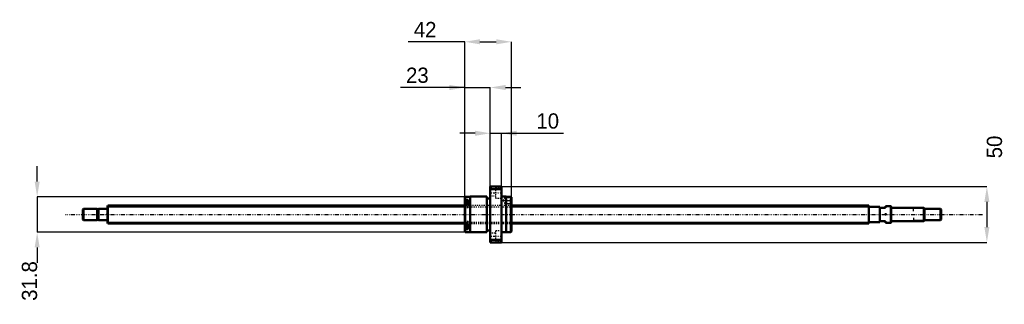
# Model space of a CAD drawing. Header units: millimetres. Extents: x -79 to 806, y -81 to 175.
import ezdxf

# ---------------------------------------------------------------- set-up
doc = ezdxf.new("R2010")
doc.units = ezdxf.units.MM
doc.linetypes.add('Center', pattern=[1.5, 0.45, -0.5, 0.05, -0.5])
doc.linetypes.add('Dashed', pattern=[2, 1, -1])
for name, color, linetype, lineweight in [('2d ConnectionPoints', 7, 'Continuous', 50), ('AM_0', 7, 'Continuous', 50), ('AM_4', 3, 'Continuous', 25), ('AM_5', 3, 'Continuous', 25), ('AM_7', 7, 'Center', 25), ('AM_9', 6, 'Dashed', 25)]:
    doc.layers.add(name, color=color, linetype=linetype, lineweight=lineweight)
doc.dimstyles.new('ISO-25', dxfattribs={"dimtxt": 2.5, "dimasz": 2.5, "dimexe": 1.25, "dimexo": 0.625, "dimtad": 1, "dimtxsty": 'Standard', "dimcen": 2.5, "dimadec": 0, "dimazin": 0, "dimtfac": 1, "dimtmove": 0, "dimatfit": 3, "dimfxl": 0, "dimarcsym": 0})

# ---------------------------------------------------------------- blocks, each defined once
blk = doc.blocks.new('1_BNK_1616_3_6G0_771LC5Y0_Nut_0_in_BNK1616_3_6G0_771LC5Y_3630__4')
at = {"layer": 'AM_0'}
for p, q in [((354, 25), (344, 25)), ((344, 25), (344, -25)), ((344, 22.25), (344.5, 22.87)), ((344.5, 25), (344.5, 22.87)), ((344.5, 22.87), (353.5, 22.87)), ((353.5, 25), (353.5, 22.87)), ((353.5, 22.87), (354, 22.25)), ((354, 25), (354, -25)), ((321.5, 15.9), (321, 15.4)), ((321, 15.4), (321, -15.4)), ((321, 12.72), (321.5, 13.08)), ((321.5, 9.05), (321, 8.69)), ((324, 11.77), (321.27, 11.77)), ((325.9, 15.9), (321.5, 15.9)), ((321.5, 15.9), (321.5, 13.08)), ((324, 13.08), (321.5, 13.08)), ((324, 9.05), (321.5, 9.05)), ((321.5, 9.05), (321.5, -9.05)), ((324, 13.08), (324, 9.05)), ((325.9, 16), (325.9, -16)), ((341, 16), (325.9, 16)), ((341, 16), (341, -16)), ((344, 14.4), (341, 14.4)), ((358.1, 16), (354, 16)), ((358.1, 16), (358.1, -16)), ((362.5, 15.9), (358.1, 15.9)), ((362.5, 15.9), (362.5, -15.9)), ((362.96, 15.44), (362.5, 15.9)), ((363, 15.38), (362.95, 15.45)), ((363, 15.38), (363, -15.4)), ((321, -8.69), (321.5, -9.05)), ((321.5, -13.08), (321, -12.72)), ((321, -15.4), (321.5, -15.9)), ((321.27, -11.77), (324, -11.77)), ((324, -9.05), (321.5, -9.05)), ((324, -13.08), (321.5, -13.08)), ((321.5, -13.08), (321.5, -15.9)), ((321.5, -15.9), (325.9, -15.9)), ((324, -9.05), (324, -13.08)), ((325.9, -16), (341, -16)), ((341, -14.4), (344, -14.4)), ((354, -16), (358.1, -16)), ((358.1, -15.9), (362.5, -15.9)), ((362.5, -15.9), (363, -15.4)), ((344.5, -22.87), (344, -22.25)), ((344, -25), (354, -25)), ((344.5, -22.87), (344.5, -25)), ((353.5, -22.87), (344.5, -22.87)), ((354, -22.25), (353.5, -22.87)), ((353.5, -22.87), (353.5, -25))]:
    blk.add_line(p, q, dxfattribs=at)
for centre, start, end in [((321.27, 11.49), 90, 180), ((321.27, -11.49), 180, 270)]:
    blk.add_arc(centre, 0.275, start, end, dxfattribs=at)
at = {"layer": 'AM_4'}
for p, q in [((321.27, 11.77), (321.27, 8.88)), ((321.27, -8.88), (321.27, -11.77))]:
    blk.add_line(p, q, dxfattribs=at)
at = {"layer": 'AM_5', "linetype": 'Dashed'}
for p, q in [((357.3, 15.09), (358, 15.5)), ((357.3, 9.91), (358, 9.5)), ((362.9, 15.5), (358, 15.5)), ((358, 15.5), (358, 9.5)), ((363, 9.5), (358, 9.5))]:
    blk.add_line(p, q, dxfattribs=at)
at = {"layer": 'AM_7'}
for p, q in [((343.5, 19.49), (354.5, 19.49)), ((320.85, 9.02), (324.15, 9.02)), ((355.13, 12.5), (363.38, 12.5)), ((320.85, -9.02), (324.15, -9.02)), ((343.5, -19.49), (354.5, -19.49))]:
    blk.add_line(p, q, dxfattribs=at)
at = {"layer": 'AM_9'}
for p, q in [((348.5, 22.24), (344, 22.24)), ((348.5, 24.24), (348.5, 14.74)), ((354, 24.24), (348.5, 24.24)), ((324, 11.03), (321, 11.03)), ((322.85, 10.41), (321, 10.41)), ((322.85, 10.04), (321, 10.04)), ((322.85, 9.39), (321, 9.39)), ((321.27, 8.88), (321.27, 6.27)), ((322.85, 10.41), (322.85, 7.62)), ((324, 9.05), (324, 6.17)), ((344, 16.74), (348.5, 16.74)), ((348.5, 14.74), (354, 14.74)), ((357, 15.09), (355.5, 12.5)), ((355.5, 12.5), (357, 9.91)), ((357, 15.09), (357, 9.91)), ((362.59, 15.09), (357, 15.09)), ((357, 9.91), (362.59, 9.91)), ((362.95, 15.45), (362.59, 15.09)), ((362.59, 15.09), (362.59, 9.91)), ((362.59, 9.91), (363, 9.5)), ((322.85, 8.64), (321, 8.64)), ((363, 8), (321, 8)), ((322.85, 7.99), (321, 7.99)), ((322.85, 7.62), (321, 7.62)), ((324, 7), (321, 7)), ((321, 6.17), (324, 6.17)), ((321.27, 6.27), (324, 6.27)), ((324, -6.17), (321, -6.17)), ((324, -7), (321, -7)), ((322.85, -7.62), (321, -7.62)), ((322.85, -7.99), (321, -7.99)), ((321, -8), (363, -8)), ((322.85, -8.64), (321, -8.64)), ((321.27, -6.27), (321.27, -8.88)), ((324, -6.27), (321.27, -6.27)), ((322.85, -7.62), (322.85, -10.41)), ((324, -6.17), (324, -9.05)), ((322.85, -9.39), (321, -9.39)), ((322.85, -10.04), (321, -10.04)), ((322.85, -10.41), (321, -10.41)), ((324, -11.03), (321, -11.03)), ((348.5, -16.74), (344, -16.74)), ((348.5, -14.74), (348.5, -24.24)), ((354, -14.74), (348.5, -14.74)), ((344, -22.24), (348.5, -22.24)), ((348.5, -24.24), (354, -24.24))]:
    blk.add_line(p, q, dxfattribs=at)
for centre, start, end in [((321.27, 6.54), 180, 270), ((321.27, -6.54), 90, 180)]:
    blk.add_arc(centre, 0.275, start, end, dxfattribs=at)
blk = doc.blocks.new('2_BNK_1616_3_6G0_771LC5Y_Shaft_0_in_BNK1616_3_6G0_771LC5Y_3630__4')
at = {"layer": 'AM_0'}
for p, q in [((-21.5, 5), (-22, 4.5)), ((-22, 4.5), (-22, -4.5)), ((-21.5, 5), (-21.5, -5)), ((-9.15, 5), (-21.5, 5)), ((-9.15, 5), (-9.15, -5)), ((-8, 4.8), (-9.15, 4.8)), ((-8, 5), (-8, -5)), ((-0.2, 5), (-8, 5)), ((0.5, 8), (0, 7.5)), ((0, 7.5), (0, -7.5)), ((0.5, 8), (0.5, -8)), ((321, 8), (0.5, 8)), ((684, 8), (363, 8)), ((684, 8), (684, -8)), ((694, 7), (684, 7)), ((694, 7), (694, -7)), ((694, 6), (699, 6)), ((703.8, 7.5), (699, 7.5)), ((699, 7.5), (699, 6)), ((704, 7.3), (703.8, 7.5)), ((703.8, 7.5), (703.8, -7.5)), ((704, 7.3), (704, -7.3)), ((733.5, 6), (704.2, 6)), ((734, 5.5), (733.5, 6)), ((733.5, 6), (733.5, -6)), ((734, 5.5), (734, -5.5)), ((748.5, 5), (734, 5)), ((748.5, 5), (748.5, -5)), ((749, 4.5), (748.5, 5)), ((749, 4.5), (749, -4.5)), ((-22, -4.5), (-21.5, -5)), ((-21.5, -5), (-9.15, -5)), ((-9.15, -4.8), (-8, -4.8)), ((-8, -5), (-0.2, -5)), ((0, -7.5), (0.5, -8)), ((0.5, -8), (321, -8)), ((363, -8), (684, -8)), ((684, -7), (694, -7)), ((699, -6), (694, -6)), ((699, -6), (699, -7.5)), ((699, -7.5), (703.8, -7.5)), ((703.8, -7.5), (704, -7.3)), ((704.2, -6), (733.5, -6)), ((733.5, -6), (734, -5.5)), ((734, -5), (748.5, -5)), ((748.5, -5), (749, -4.5))]:
    blk.add_line(p, q, dxfattribs=at)
for centre, start, end in [((-0.2, 5.2), 270, 0), ((704.2, 6.2), 180, 270), ((-0.2, -5.2), 360, 90), ((704.2, -6.2), 90, 180)]:
    blk.add_arc(centre, 0.2, start, end, dxfattribs=at)
at = {"layer": 'AM_4'}
for p, q in [((-0.2, 5), (-0.2, -5)), ((704.2, 6), (704.2, -6))]:
    blk.add_line(p, q, dxfattribs=at)
at = {"layer": 'AM_5'}
for p, q in [((0, 6.773), (321, 6.773)), ((363, 6.773), (684, 6.773)), ((684, 4), (684, 6.773)), ((734, 5.3865), (724, 5.3865)), ((724, 3), (724, 5.3865)), ((0, -6.773), (321, -6.773)), ((363, -6.773), (684, -6.773)), ((684, -4), (684, -6.773)), ((724, -3), (724, -5.3865)), ((734, -5.3865), (724, -5.3865))]:
    blk.add_line(p, q, dxfattribs=at)
at = {"layer": 'AM_5', "linetype": 'Dashed'}
for p, q in [((321, 6.773), (363, 6.773)), ((321, -6.773), (363, -6.773))]:
    blk.add_line(p, q, dxfattribs=at)
at = {"layer": 'AM_7'}
blk.add_line((-37.45, 0), (786.45, 0), dxfattribs=at)
at = {"layer": 'AM_9'}
for p, q in [((363, 8), (321, 8)), ((321, -8), (363, -8))]:
    blk.add_line(p, q, dxfattribs=at)
blk = doc.blocks.new('*D3')
at = {"layer": 'AM_5', "color": 0, "lineweight": -2}
for p, q in [((321, 113.92), (263.28, 113.92)), ((307.32, 113.92), (293.64, 113.92)), ((321, 15.4), (321, 113.92)), ((321, 113.92), (344, 113.92)), ((344, 25), (344, 113.92)), ((357.68, 113.92), (371.36, 113.92))]:
    blk.add_line(p, q, dxfattribs=at)
at = {"layer": 'AM_5', "color": 0}
for points in [[(307.32, 111.64), (307.32, 116.2), (321, 113.92)], [(357.68, 116.2), (357.68, 111.64), (344, 113.92)]]:
    blk.add_solid(points, dxfattribs=at)
at = {"layer": 'Defpoints', "color": 0}
for p in [(344, 113.92), (344, 25), (321, 15.4)]:
    blk.add_point(p, dxfattribs=at)
at = {"layer": 'AM_5', "color": 0, "insert": (278.46, 124.86), "char_height": 13.68, "attachment_point": 5}
blk.add_mtext('23', dxfattribs=at)
blk = doc.blocks.new('*D4')
at = {"layer": 'AM_5', "color": 0, "lineweight": -2}
for p, q in [((-63.04, 29.58), (-63.04, 43.26)), ((321.5, 15.9), (-63.04, 15.9)), ((-63.04, 15.9), (-63.04, -15.9)), ((321.5, -15.9), (-63.04, -15.9)), ((-63.04, -29.58), (-63.04, -43.26))]:
    blk.add_line(p, q, dxfattribs=at)
at = {"layer": 'AM_5', "color": 0}
for points in [[(-65.32, 29.58), (-60.76, 29.58), (-63.04, 15.9)], [(-60.76, -29.58), (-65.32, -29.58), (-63.04, -15.9)]]:
    blk.add_solid(points, dxfattribs=at)
at = {"layer": 'Defpoints', "color": 0}
for p in [(321.5, 15.9), (-63.04, -15.9), (321.5, -15.9)]:
    blk.add_point(p, dxfattribs=at)
at = {"layer": 'AM_5', "color": 0, "insert": (-69.88, -59.676), "char_height": 13.68, "attachment_point": 5, "rotation": 90}
blk.add_mtext('31.8', dxfattribs=at)
blk = doc.blocks.new('*D5')
at = {"layer": 'AM_5', "color": 0, "lineweight": -2}
for p, q in [((330.32, 72.88), (316.64, 72.88)), ((344, 25), (344, 72.88)), ((344, 72.88), (354, 72.88)), ((354, 25), (354, 72.88)), ((354, 72.88), (409.76, 72.88)), ((367.68, 72.88), (381.36, 72.88))]:
    blk.add_line(p, q, dxfattribs=at)
at = {"layer": 'AM_5', "color": 0}
for points in [[(330.32, 70.6), (330.32, 75.16), (344, 72.88)], [(367.68, 75.16), (367.68, 70.6), (354, 72.88)]]:
    blk.add_solid(points, dxfattribs=at)
at = {"layer": 'Defpoints', "color": 0}
for p in [(354, 72.88), (344, 25), (354, 25)]:
    blk.add_point(p, dxfattribs=at)
at = {"layer": 'AM_5', "color": 0, "insert": (395.56, 83.82), "char_height": 13.68, "attachment_point": 5}
blk.add_mtext('10', dxfattribs=at)
blk = doc.blocks.new('*D6')
at = {"layer": 'AM_5', "color": 0, "lineweight": -2}
for p, q in [((321, 154.96), (270.25, 154.96)), ((321, 15.4), (321, 154.96)), ((334.68, 154.96), (349.32, 154.96)), ((363, 15.4), (363, 154.96))]:
    blk.add_line(p, q, dxfattribs=at)
at = {"layer": 'AM_5', "color": 0}
for points in [[(334.68, 157.24), (334.68, 152.68), (321, 154.96)], [(349.32, 152.68), (349.32, 157.24), (363, 154.96)]]:
    blk.add_solid(points, dxfattribs=at)
at = {"layer": 'Defpoints', "color": 0}
for p in [(363, 154.96), (321, 15.4), (363, 15.4)]:
    blk.add_point(p, dxfattribs=at)
at = {"layer": 'AM_5', "color": 0, "insert": (285.43, 165.9), "char_height": 13.68, "attachment_point": 5}
blk.add_mtext('42', dxfattribs=at)
blk = doc.blocks.new('*D7')
at = {"layer": 'AM_5', "color": 0, "lineweight": -2}
for p, q in [((354, 25), (790.04, 25)), ((790.04, 11.32), (790.04, -11.32)), ((354, -25), (790.04, -25))]:
    blk.add_line(p, q, dxfattribs=at)
at = {"layer": 'AM_5', "color": 0}
for points in [[(792.32, 11.32), (787.76, 11.32), (790.04, 25)], [(787.76, -11.32), (792.32, -11.32), (790.04, -25)]]:
    blk.add_solid(points, dxfattribs=at)
at = {"layer": 'Defpoints', "color": 0}
for p in [(354, 25), (354, -25), (790.04, -25)]:
    blk.add_point(p, dxfattribs=at)
at = {"layer": 'AM_5', "color": 0, "insert": (796.88, 60.568), "char_height": 13.68, "attachment_point": 5, "rotation": 90}
blk.add_mtext('50', dxfattribs=at)

msp = doc.modelspace()

# ---------------------------------------------------------------- linework, layer by layer
at = {"layer": '2d ConnectionPoints'}
for p in [(0, 0), (699, 0)]:
    msp.add_point(p, dxfattribs=at)

# ---------------------------------------------------------------- block references
for name in ['1_BNK_1616_3_6G0_771LC5Y0_Nut_0_in_BNK1616_3_6G0_771LC5Y_3630__4', '2_BNK_1616_3_6G0_771LC5Y_Shaft_0_in_BNK1616_3_6G0_771LC5Y_3630__4']:
    msp.add_blockref(name, (0, 0))

# ---------------------------------------------------------------- dimensions: what is measured, and where the dimension line sits
at = {"layer": 'AM_5'}
for base, p1, p2, text, picture, middle in [((363, 154.96), (321, 15.4), (363, 15.4), '42', '*D6', (285.432, 154.96)), ((344, 113.92), (321, 15.4), (344, 25), '23', '*D3', (278.462, 113.92)), ((354, 72.88), (344, 25), (354, 25), '10', '*D5', (395.561, 72.88))]:
    dim = msp.add_linear_dim(base=base, p1=p1, p2=p2, text=text, dimstyle='ISO-25', override={"dimtxt": 13.68, "dimasz": 13.68, "dimexe": 0, "dimexo": 0, "dimgap": 4.104}, dxfattribs=at)
    dim.commit()
    dim.dimension.update_dxf_attribs({"geometry": picture, "text_midpoint": middle, "dimtype": 160})
for base, p1, p2, text, picture, middle in [((790.04, -25), (354, 25), (354, -25), '50', '*D7', (796.88, 60.568)), ((-63.04, -15.9), (321.5, 15.9), (321.5, -15.9), '31.8', '*D4', (-69.88, -59.676))]:
    dim = msp.add_linear_dim(base=base, p1=p1, p2=p2, angle=90, text=text, dimstyle='ISO-25', override={"dimtxt": 13.68, "dimasz": 13.68, "dimexe": 0, "dimexo": 0, "dimgap": 4.104}, dxfattribs=at)
    dim.commit()
    dim.dimension.update_dxf_attribs({"geometry": picture, "text_midpoint": middle, "dimtype": 160, "text_rotation": 90})

doc.saveas('drawing.dxf')
